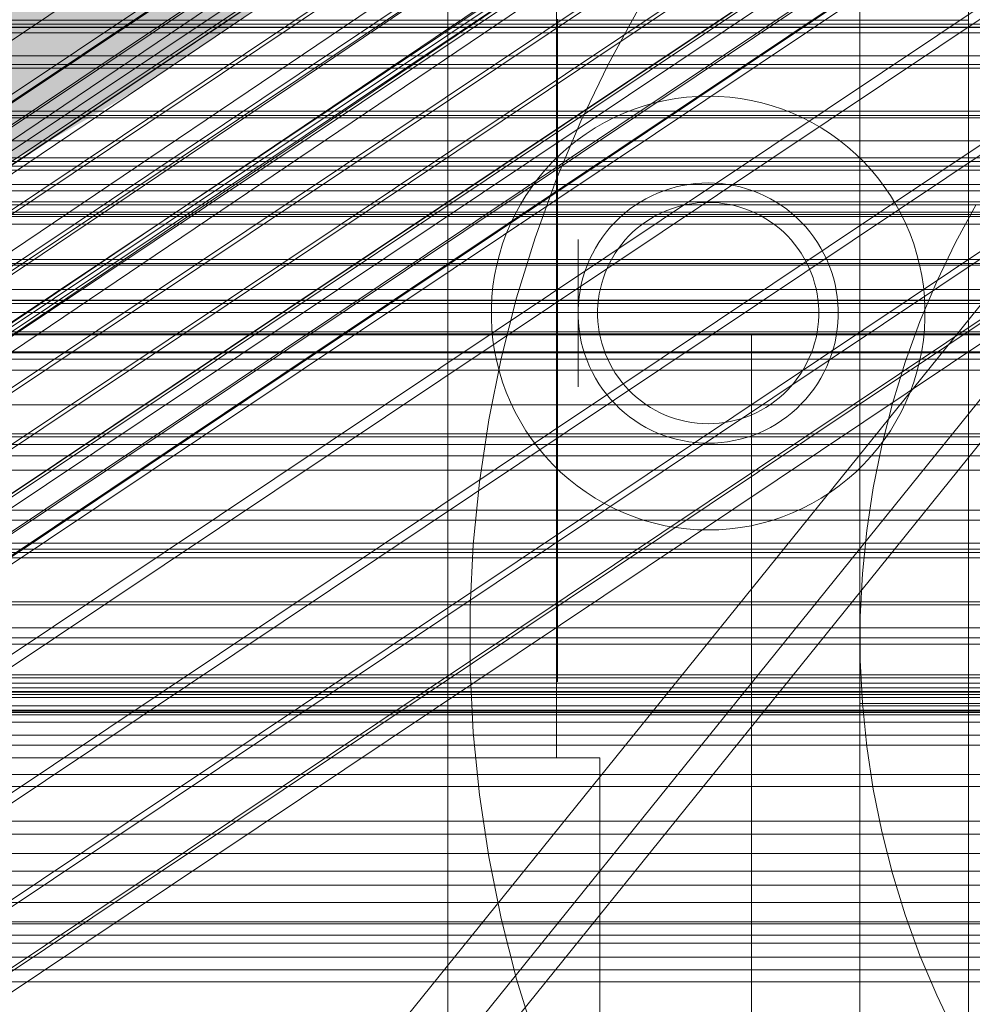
# Model space of a CAD drawing. Header units: millimetres. Extents: x -2233 to 61924, y -68080 to 6847.
# Tile 137 of 256: x 261 to 305, y -34791 to -34745. Entities that reach past the tile are written whole.
import ezdxf

# ---------------------------------------------------------------- set-up
doc = ezdxf.new("R2010")
doc.units = ezdxf.units.MM
for name, color, linetype, lineweight in [('COTAS_O', 1, 'Continuous', 0), ('COTAS_P', 1, 'Continuous', 0), ('frontal_briquetadora', 7, 'Continuous', 0), ('frontal_C01', 7, 'Continuous', 0), ('frontal_C02', 7, 'Continuous', 0), ('frontal_C03', 7, 'Continuous', 0), ('frontal_C05', 7, 'Continuous', 0), ('frontal_mezcladora', 7, 'Continuous', 0), ('frontal_tolva-C01', 7, 'Continuous', 0)]:
    doc.layers.add(name, color=color, linetype=linetype, lineweight=lineweight)
doc.dimstyles.new('R19_100', dxfattribs={"dimtxt": 250, "dimasz": 150, "dimexe": 150, "dimexo": 80, "dimgap": 100, "dimtad": 1, "dimtih": 1, "dimtoh": 1, "dimdsep": 46, "dimcen": 0.09, "dimadec": 0, "dimazin": 0, "dimtfac": 1, "dimtdec": 4, "dimtofl": 0, "dimtmove": 0, "dimatfit": 3, "dimfxl": 1, "dimtolj": 1, "dimtzin": 0, "dimarcsym": 0})

# ---------------------------------------------------------------- blocks, each defined once
blk = doc.blocks.new('DIM_R27_48')
at = {"layer": 'COTAS_P'}
for p, q in [((-1750, -34600), (-1600, -34555)), ((2600, -34600), (2450, -34555)), ((-1750, -35500), (-1750, -34600)), ((-1750, -34600), (2600, -34600)), ((-1750, -34600), (-1600, -34645)), ((2600, -34600), (2450, -34645)), ((2600, -35500), (2600, -34600))]:
    blk.add_line(p, q, dxfattribs=at)
blk.add_text('4350 P', height=250, dxfattribs=at).set_placement((425, -34500))
blk = doc.blocks.new('DIM_R27_50')
at = {"layer": 'COTAS_P'}
for p, q in [((1705.784, -34504.945), (1551.897, -34475.895)), ((-194.216, -34704.945), (1705.784, -34504.945)), ((1705.784, -34504.945), (1561.319, -34565.401)), ((1800, -35400), (1705.784, -34504.945)), ((-194.216, -34704.945), (-49.751, -34644.49)), ((-100, -35600), (-194.216, -34704.945)), ((-194.216, -34704.945), (-40.33, -34733.995))]:
    blk.add_line(p, q, dxfattribs=at)
blk.add_text('1910.5 P', height=250, rotation=6.009, dxfattribs=at).set_placement((745.315, -34505.495))
blk = doc.blocks.new('DIM_R27_56')
at = {"layer": 'COTAS_O'}
for p, q in [((-650, -34200), (-500, -34155)), ((650, -34200), (500, -34155)), ((-650, -34900), (-650, -34200)), ((-650, -34200), (650, -34200)), ((-650, -34200), (-500, -34245)), ((650, -34200), (500, -34245)), ((650, -34900), (650, -34200))]:
    blk.add_line(p, q, dxfattribs=at)
blk.add_text('1300 O', height=250, dxfattribs=at).set_placement((0, -34100))
blk = doc.blocks.new('DIM_R27_61')
at = {"layer": 'COTAS_P'}
for p, q in [((-305, -34680), (395, -34680)), ((395, -34680), (350, -34830)), ((395, -36000), (395, -34680)), ((395, -34680), (440, -34830)), ((395, -36000), (350, -35850)), ((395, -36000), (440, -35850)), ((-305, -36000), (395, -36000))]:
    blk.add_line(p, q, dxfattribs=at)
blk.add_text('1320 P', height=250, rotation=90, dxfattribs=at).set_placement((295, -35340))

msp = doc.modelspace()

# ---------------------------------------------------------------- linework, layer by layer
at = {"layer": 'frontal_briquetadora'}
for p, q in [((210, -34750), (340, -34750)), ((210, -34750), (320, -34750)), ((-490, -34760), (490, -34760)), ((-490, -34760), (340, -34760))]:
    msp.add_line(p, q, dxfattribs=at)
at = {"layer": 'frontal_C01'}
for p, q in [((171.232, -34806.901), (355.541, -34682.566)), ((173.554, -34811.502), (357.863, -34687.168)), ((168.263, -34813.525), (352.572, -34689.191)), ((175.016, -34815.155), (359.326, -34690.82)), ((171.275, -34816.586), (355.584, -34692.251)), ((175.521, -34817.61), (359.83, -34693.275)), ((173.584, -34818.351), (357.893, -34694.016)), ((175.032, -34818.7), (359.341, -34694.365)), ((-440, -34745.685), (440, -34745.685)), ((-440, -34745.828), (440, -34745.828)), ((-311.15, -34745.821), (311.15, -34745.821)), ((-440, -34747.533), (440, -34747.533)), ((-440, -34747.708), (440, -34747.708)), ((440, -34749.694), (-440, -34749.694)), ((-440, -34749.888), (440, -34749.888)), ((-440, -34752.019), (440, -34752.019)), ((-440, -34752.221), (440, -34752.221)), ((-311.15, -34751.836), (311.15, -34751.836)), ((-311.15, -34752.404), (311.15, -34752.404)), ((-440, -34754.352), (440, -34754.352)), ((-440, -34754.547), (440, -34754.547)), ((-440, -34756.533), (440, -34756.533)), ((-440, -34756.707), (440, -34756.707)), ((-440, -34758.412), (440, -34758.412)), ((-440, -34758.555), (440, -34758.555)), ((-311.15, -34758.419), (311.15, -34758.419)), ((-311.15, -34758.968), (311.15, -34758.968)), ((-440, -34759.864), (440, -34759.864)), ((-440, -34759.964), (440, -34759.964)), ((-440, -34760.787), (440, -34760.787)), ((-440, -34760.839), (440, -34760.839)), ((-440, -34761.12), (440, -34761.12)), ((-311.15, -34764.573), (311.15, -34764.573)), ((-311.15, -34765.066), (311.15, -34765.066)), ((-311.15, -34769.878), (311.15, -34769.878)), ((-311.15, -34770.281), (311.15, -34770.281)), ((-311.15, -34773.974), (311.15, -34773.974)), ((-311.15, -34774.258), (311.15, -34774.258)), ((-311.15, -34776.58), (311.15, -34776.58)), ((-311.15, -34776.727), (311.15, -34776.727)), ((-311.15, -34777.519), (311.15, -34777.519))]:
    msp.add_line(p, q, dxfattribs=at)
at = {"layer": 'frontal_C02'}
for p, q in [((141.218, -34828.942), (355.017, -34685.967)), ((141.045, -34829.397), (354.844, -34686.421)), ((141.731, -34828.998), (355.53, -34686.023)), ((142.549, -34829.561), (356.348, -34686.585)), ((141.224, -34830.331), (355.022, -34687.355)), ((143.617, -34830.591), (357.415, -34687.616)), ((141.742, -34831.681), (355.541, -34688.705)), ((144.861, -34832.02), (358.659, -34689.045)), ((142.565, -34833.354), (356.363, -34690.379)), ((359.995, -34690.774), (146.196, -34833.75)), ((143.635, -34835.238), (357.434, -34692.262)), ((147.533, -34835.662), (361.332, -34692.687)), ((144.881, -34837.202), (358.68, -34694.227)), ((148.779, -34837.627), (362.578, -34694.652)), ((345.231, -34695.747), (160.922, -34819.001)), ((146.218, -34839.115), (360.017, -34696.139)), ((149.85, -34839.51), (363.648, -34696.535)), ((147.554, -34840.844), (361.352, -34697.869)), ((150.672, -34841.184), (364.471, -34698.209)), ((148.798, -34842.273), (362.596, -34699.298)), ((151.191, -34842.534), (364.989, -34699.558)), ((153.694, -34823.2), (338.003, -34699.946)), ((149.865, -34843.304), (363.664, -34700.329)), ((151.369, -34843.468), (365.168, -34700.492)), ((150.683, -34843.866), (364.482, -34700.891)), ((151.196, -34843.922), (364.995, -34700.947)), ((164.693, -34824.398), (349.002, -34701.144)), ((157.211, -34828.745), (341.52, -34705.491)), ((168.21, -34829.943), (352.519, -34706.689)), ((160.982, -34834.142), (345.291, -34710.888)), ((171.232, -34835.259), (355.541, -34712.004)), ((164.752, -34839.023), (349.061, -34715.769)), ((173.554, -34839.982), (357.863, -34716.728)), ((168.263, -34843.056), (352.572, -34719.801)), ((175.016, -34843.792), (359.326, -34720.537)), ((171.275, -34845.965), (355.584, -34722.71)), ((175.521, -34846.427), (359.83, -34723.173)), ((173.584, -34847.553), (357.893, -34724.298)), ((175.032, -34847.71), (359.341, -34724.456)), ((430, -34772.309), (-430, -34772.309)), ((430, -34777.309), (-430, -34777.309))]:
    msp.add_line(p, q, dxfattribs=at)
at = {"layer": 'frontal_C03'}
for p, q in [((1250, -34746.087), (-1250, -34746.087)), ((-1250, -34747.145), (1250, -34747.145)), ((1250, -34749.997), (-1250, -34749.997)), ((1250, -34751.054), (-1250, -34751.054)), ((-1250, -34753.07), (1250, -34753.07)), ((1250, -34753.361), (-1250, -34753.361)), ((-1250, -34753.868), (1250, -34753.868)), ((1250, -34754.015), (-1250, -34754.015)), ((-1250, -34754.452), (1250, -34754.452)), ((1250, -34754.896), (-1250, -34754.896)), ((-1250, -34756.79), (1250, -34756.79)), ((-1250, -34757.92), (1250, -34757.92)), ((-1250, -34761.639), (1250, -34761.639)), ((-1250, -34763.236), (1250, -34763.236)), ((1250, -34764.703), (-1250, -34764.703)), ((1250, -34765.584), (-1250, -34765.584)), ((1250, -34766.237), (-1250, -34766.237)), ((-1250, -34768.083), (1250, -34768.083)), ((1250, -34768.545), (-1250, -34768.545)), ((-1250, -34769.602), (1250, -34769.602)), ((-1250, -34770.038), (1250, -34770.038)), ((1250, -34772.454), (-1250, -34772.454)), ((1250, -34773.512), (-1250, -34773.512)), ((-1250, -34775.683), (1250, -34775.683)), ((1250, -34775.819), (-1250, -34775.819)), ((-1268, -34776.056), (1268, -34776.056)), ((-1268, -34776.28), (1268, -34776.28)), ((-1268, -34776.445), (1268, -34776.445)), ((1250, -34776.473), (-1250, -34776.473)), ((-1268, -34777.102), (1268, -34777.102)), ((-1268, -34777.42), (1268, -34777.42)), ((1250, -34777.354), (-1250, -34777.354)), ((1250, -34777.864), (-1250, -34777.864)), ((-1268, -34778.466), (1268, -34778.466)), ((-1268, -34778.915), (1268, -34778.915)), ((-1268, -34780.278), (1268, -34780.278)), ((-1268, -34780.828), (1268, -34780.828)), ((-1268, -34782.416), (1268, -34782.416)), ((1268, -34783.029), (-1268, -34783.029)), ((-1250, -34783.921), (1250, -34783.921)), ((-1268, -34784.733), (1268, -34784.733)), ((-1268, -34785.368), (1268, -34785.368)), ((-1250, -34786.18), (1250, -34786.18)), ((-1268, -34787.072), (1268, -34787.072)), ((1250, -34787.16), (-1250, -34787.16)), ((-1268, -34787.685), (1268, -34787.685)), ((1250, -34788.042), (-1250, -34788.042)), ((1250, -34788.695), (-1250, -34788.695)), ((-1268, -34789.273), (1268, -34789.273)), ((-1268, -34789.823), (1268, -34789.823))]:
    msp.add_line(p, q, dxfattribs=at)
at = {"layer": 'frontal_C05'}
for p, q in [((300, -34777), (300, -34679)), ((300, -34849), (300, -34689)), ((281, -34802.5), (281, -34742.5)), ((305, -34802.5), (305, -34742.5)), ((286, -34745.5), (286, -34744.23)), ((288.387, -34747.54), (289.771, -34745)), ((286, -34745.5), (286, -34745.033)), ((286.05, -34745.449), (286.05, -34745.977)), ((252, -34745.5), (286, -34745.5)), ((281, -34795.5), (281, -34745.5)), ((281, -34745.5), (305, -34745.5)), ((286, -34779.5), (286, -34745.5)), ((286, -34746.031), (286, -34745.5)), ((305, -34795.5), (305, -34745.5)), ((286, -34746.594), (286, -34746.031)), ((286.05, -34745.977), (286.05, -34746.538)), ((286, -34747.187), (286, -34746.594)), ((286.05, -34746.5), (286.05, -34746.516)), ((286.05, -34746.562), (286.05, -34746.516)), ((286.05, -34746.538), (286.05, -34747.13)), ((286.05, -34746.64), (286.05, -34746.562)), ((286.05, -34746.748), (286.05, -34746.64)), ((286.05, -34746.887), (286.05, -34746.748)), ((300, -34746.5), (300, -34746.516)), ((300, -34746.562), (300, -34746.516)), ((300, -34746.64), (300, -34746.562)), ((300, -34746.748), (300, -34746.64)), ((300, -34746.887), (300, -34746.748)), ((305, -34746.5), (305, -34746.516)), ((305, -34746.516), (305, -34746.562)), ((305, -34746.562), (305, -34746.64)), ((305, -34746.64), (305, -34746.748)), ((305, -34746.748), (305, -34746.887)), ((286, -34747.81), (286, -34747.187)), ((286.05, -34747.055), (286.05, -34746.887)), ((286.05, -34747.254), (286.05, -34747.055)), ((286.05, -34747.13), (286.05, -34747.751)), ((286.05, -34747.482), (286.05, -34747.254)), ((300, -34747.055), (300, -34746.887)), ((300, -34747.254), (300, -34747.055)), ((300, -34747.482), (300, -34747.254)), ((305, -34746.887), (305, -34747.055)), ((305, -34747.055), (305, -34747.254)), ((305, -34747.254), (305, -34747.482)), ((286.05, -34747.738), (286.05, -34747.482)), ((286.05, -34748.022), (286.05, -34747.738)), ((287.133, -34750.145), (288.387, -34747.54)), ((300, -34747.738), (300, -34747.482)), ((300, -34748.022), (300, -34747.738)), ((305, -34747.482), (305, -34747.738)), ((305, -34747.738), (305, -34748.022)), ((286, -34748.46), (286, -34747.81)), ((286.05, -34747.751), (286.05, -34748.401)), ((286.05, -34748.334), (286.05, -34748.022)), ((300, -34748.334), (300, -34748.022)), ((305, -34748.022), (305, -34748.334)), ((286, -34749.137), (286, -34748.46)), ((286.05, -34748.672), (286.05, -34748.334)), ((286.05, -34748.401), (286.05, -34749.076)), ((300, -34748.672), (300, -34748.334)), ((305, -34748.334), (305, -34748.672)), ((286.05, -34749.036), (286.05, -34748.672)), ((286.05, -34749.424), (286.05, -34749.036)), ((286.05, -34749.076), (286.05, -34749.777)), ((292.004, -34749.05), (291.51, -34749.112)), ((292.502, -34749.012), (292.004, -34749.05)), ((293, -34749), (292.502, -34749.012)), ((293, -34749), (293.498, -34749.012)), ((293.996, -34749.05), (293.498, -34749.012)), ((294.49, -34749.112), (293.996, -34749.05)), ((300, -34749.036), (300, -34748.672)), ((300, -34749.424), (300, -34749.036)), ((305, -34748.672), (305, -34749.036)), ((305, -34749.036), (305, -34749.424)), ((286, -34749.838), (286, -34749.137)), ((286.05, -34749.837), (286.05, -34749.424)), ((290.052, -34749.444), (289.58, -34749.603)), ((290.532, -34749.309), (290.052, -34749.444)), ((291.019, -34749.198), (290.532, -34749.309)), ((291.51, -34749.112), (291.019, -34749.198)), ((294.981, -34749.198), (294.49, -34749.112)), ((295.468, -34749.309), (294.981, -34749.198)), ((295.948, -34749.444), (295.468, -34749.309)), ((296.42, -34749.603), (295.948, -34749.444)), ((300, -34749.837), (300, -34749.424)), ((305, -34749.424), (305, -34749.837)), ((286, -34750.562), (286, -34749.838)), ((286.05, -34749.777), (286.05, -34750.5)), ((286.05, -34750.272), (286.05, -34749.837)), ((288.661, -34749.99), (288.217, -34750.218)), ((289.116, -34749.785), (288.661, -34749.99)), ((289.58, -34749.603), (289.116, -34749.785)), ((296.884, -34749.785), (296.42, -34749.603)), ((297.339, -34749.99), (296.884, -34749.785)), ((297.783, -34750.218), (297.339, -34749.99)), ((300, -34750.272), (300, -34749.837)), ((305, -34749.837), (305, -34750.272)), ((286.009, -34752.81), (287.133, -34750.145)), ((286.05, -34750.729), (286.05, -34750.272)), ((287.786, -34750.467), (287.367, -34750.738)), ((288.217, -34750.218), (287.786, -34750.467)), ((298.214, -34750.467), (297.783, -34750.218)), ((298.633, -34750.738), (298.214, -34750.467)), ((300, -34750.729), (300, -34750.272)), ((305, -34750.272), (305, -34750.729)), ((286, -34751.306), (286, -34750.562)), ((286.05, -34750.5), (286.05, -34751.244)), ((286.05, -34751.206), (286.05, -34750.729)), ((287.367, -34750.738), (286.962, -34751.029)), ((299.038, -34751.029), (298.633, -34750.738)), ((300, -34751.206), (300, -34750.729)), ((305, -34750.729), (305, -34751.206)), ((286, -34752.07), (286, -34751.306)), ((286.05, -34751.703), (286.05, -34751.206)), ((286.05, -34751.244), (286.05, -34752.008)), ((286.572, -34751.34), (286.198, -34751.669)), ((286.962, -34751.029), (286.572, -34751.34)), ((299.428, -34751.34), (299.038, -34751.029)), ((299.802, -34751.669), (299.428, -34751.34)), ((300, -34751.703), (300, -34751.206)), ((305, -34751.206), (305, -34751.703)), ((286.198, -34751.669), (285.841, -34752.018)), ((286.05, -34752.218), (286.05, -34751.703)), ((300.159, -34752.018), (299.802, -34751.669)), ((300, -34752.218), (300, -34751.703)), ((305, -34751.703), (305, -34752.218)), ((285.841, -34752.018), (285.502, -34752.383)), ((286, -34752.851), (286, -34752.07)), ((286.05, -34752.008), (286.05, -34752.789)), ((286.05, -34752.75), (286.05, -34752.218)), ((300, -34752.75), (300, -34752.218)), ((300.498, -34752.383), (300.159, -34752.018)), ((305, -34752.218), (305, -34752.75)), ((285.502, -34752.383), (285.182, -34752.765)), ((300.818, -34752.765), (300.498, -34752.383)), ((284.881, -34753.163), (284.6, -34753.575)), ((285.182, -34752.765), (284.881, -34753.163)), ((285.02, -34755.528), (286.009, -34752.81)), ((286, -34753.647), (286, -34752.851)), ((286.05, -34753.297), (286.05, -34752.75)), ((286.05, -34752.789), (286.05, -34753.586)), ((291.519, -34753.186), (291.231, -34753.267)), ((291.811, -34753.119), (291.519, -34753.186)), ((292.106, -34753.067), (291.811, -34753.119)), ((292.403, -34753.03), (292.106, -34753.067)), ((292.701, -34753.007), (292.403, -34753.03)), ((293, -34753), (292.701, -34753.007)), ((293, -34753), (293.299, -34753.007)), ((293.597, -34753.03), (293.299, -34753.007)), ((293.894, -34753.067), (293.597, -34753.03)), ((294.189, -34753.119), (293.894, -34753.067)), ((294.481, -34753.186), (294.189, -34753.119)), ((294.769, -34753.267), (294.481, -34753.186)), ((300, -34753.297), (300, -34752.75)), ((301.119, -34753.163), (300.818, -34752.765)), ((301.4, -34753.575), (301.119, -34753.163)), ((305, -34752.75), (305, -34753.297)), ((284.6, -34753.575), (284.34, -34754)), ((286, -34754.456), (286, -34753.647)), ((286.05, -34753.859), (286.05, -34753.297)), ((286.05, -34753.586), (286.05, -34754.396)), ((290.397, -34753.594), (290.13, -34753.731)), ((290.669, -34753.471), (290.397, -34753.594)), ((290.948, -34753.362), (290.669, -34753.471)), ((291.231, -34753.267), (290.948, -34753.362)), ((295.052, -34753.362), (294.769, -34753.267)), ((295.331, -34753.471), (295.052, -34753.362)), ((295.603, -34753.594), (295.331, -34753.471)), ((295.87, -34753.731), (295.603, -34753.594)), ((300, -34753.859), (300, -34753.297)), ((301.66, -34754), (301.4, -34753.575)), ((305, -34753.297), (305, -34753.859)), ((284.34, -34754), (284.101, -34754.438)), ((286.05, -34754.433), (286.05, -34753.859)), ((289.62, -34754.043), (289.377, -34754.217)), ((289.871, -34753.88), (289.62, -34754.043)), ((290.13, -34753.731), (289.871, -34753.88)), ((291.742, -34754.058), (291.497, -34754.127)), ((291.989, -34754.001), (291.742, -34754.058)), ((292.24, -34753.957), (291.989, -34754.001)), ((292.492, -34753.925), (292.24, -34753.957)), ((292.746, -34753.906), (292.492, -34753.925)), ((293, -34753.9), (292.746, -34753.906)), ((293, -34753.9), (293.254, -34753.906)), ((293.508, -34753.925), (293.254, -34753.906)), ((293.76, -34753.957), (293.508, -34753.925)), ((294.011, -34754.001), (293.76, -34753.957)), ((294.258, -34754.058), (294.011, -34754.001)), ((294.503, -34754.127), (294.258, -34754.058)), ((296.129, -34753.88), (295.87, -34753.731)), ((296.38, -34754.043), (296.129, -34753.88)), ((296.623, -34754.217), (296.38, -34754.043)), ((300, -34754.433), (300, -34753.859)), ((301.899, -34754.438), (301.66, -34754)), ((305.359, -34754), (304.405, -34755.752)), ((305, -34753.859), (305, -34754.433)), ((284.101, -34754.438), (283.885, -34754.887)), ((286, -34755.277), (286, -34754.456)), ((286.05, -34754.396), (286.05, -34755.217)), ((286.05, -34755.019), (286.05, -34754.433)), ((289.143, -34754.404), (288.919, -34754.602)), ((289.377, -34754.217), (289.143, -34754.404)), ((290.561, -34754.521), (290.341, -34754.648)), ((290.787, -34754.405), (290.561, -34754.521)), ((291.019, -34754.3), (290.787, -34754.405)), ((291.256, -34754.208), (291.019, -34754.3)), ((291.497, -34754.127), (291.256, -34754.208)), ((294.744, -34754.208), (294.503, -34754.127)), ((294.981, -34754.3), (294.744, -34754.208)), ((295.213, -34754.405), (294.981, -34754.3)), ((295.439, -34754.521), (295.213, -34754.405)), ((295.659, -34754.648), (295.439, -34754.521)), ((296.857, -34754.404), (296.623, -34754.217)), ((297.081, -34754.602), (296.857, -34754.404)), ((300, -34755.019), (300, -34754.433)), ((302.115, -34754.887), (301.899, -34754.438)), ((305, -34754.433), (305, -34755.019)), ((283.885, -34754.887), (283.691, -34755.347)), ((288.705, -34754.811), (288.501, -34755.03)), ((288.919, -34754.602), (288.705, -34754.811)), ((289.921, -34754.935), (289.722, -34755.093)), ((290.127, -34754.786), (289.921, -34754.935)), ((290.341, -34754.648), (290.127, -34754.786)), ((295.873, -34754.786), (295.659, -34754.648)), ((296.079, -34754.935), (295.873, -34754.786)), ((296.278, -34755.093), (296.079, -34754.935)), ((297.295, -34754.811), (297.081, -34754.602)), ((297.499, -34755.03), (297.295, -34754.811)), ((302.309, -34755.347), (302.115, -34754.887)), ((283.691, -34755.347), (283.521, -34755.815)), ((286, -34756.106), (286, -34755.277)), ((286.05, -34755.614), (286.05, -34755.019)), ((286.05, -34755.217), (286.05, -34756.048)), ((288.309, -34755.259), (288.128, -34755.498)), ((288.501, -34755.03), (288.309, -34755.259)), ((289.349, -34755.439), (289.176, -34755.625)), ((289.531, -34755.261), (289.349, -34755.439)), ((289.722, -34755.093), (289.531, -34755.261)), ((296.469, -34755.261), (296.278, -34755.093)), ((296.651, -34755.439), (296.469, -34755.261)), ((296.824, -34755.625), (296.651, -34755.439)), ((297.691, -34755.259), (297.499, -34755.03)), ((297.872, -34755.498), (297.691, -34755.259)), ((300, -34755.614), (300, -34755.019)), ((302.479, -34755.815), (302.309, -34755.347)), ((305, -34755.019), (305, -34755.614)), ((283.521, -34755.815), (283.374, -34756.292)), ((284.168, -34758.291), (285.02, -34755.528)), ((286.05, -34756.218), (286.05, -34755.614)), ((287, -34755.604), (287, -34755.617)), ((287, -34755.617), (287, -34755.638)), ((287, -34755.638), (287, -34755.667)), ((287, -34755.667), (287, -34755.705)), ((287, -34755.705), (287, -34755.751)), ((287, -34755.751), (287, -34755.805)), ((287, -34755.805), (287, -34755.867)), ((287, -34755.867), (287, -34755.937)), ((287.96, -34755.745), (287.804, -34756)), ((288.128, -34755.498), (287.96, -34755.745)), ((289.013, -34755.82), (288.859, -34756.023)), ((289.176, -34755.625), (289.013, -34755.82)), ((296.987, -34755.82), (296.824, -34755.625)), ((297.141, -34756.023), (296.987, -34755.82)), ((298.04, -34755.745), (297.872, -34755.498)), ((298.196, -34756), (298.04, -34755.745)), ((300, -34756.218), (300, -34755.614)), ((302.626, -34756.292), (302.479, -34755.815)), ((304.405, -34755.752), (303.54, -34757.549)), ((305, -34755.617), (305, -34755.604)), ((305, -34755.614), (305, -34756.218)), ((305, -34755.638), (305, -34755.617)), ((305, -34755.667), (305, -34755.638)), ((305, -34755.705), (305, -34755.667)), ((305, -34755.751), (305, -34755.705)), ((305, -34755.805), (305, -34755.751)), ((305, -34755.867), (305, -34755.805)), ((305, -34755.937), (305, -34755.867)), ((283.374, -34756.292), (283.251, -34756.775)), ((286, -34756.943), (286, -34756.106)), ((286.05, -34756.048), (286.05, -34756.886)), ((286.05, -34756.829), (286.05, -34756.218)), ((287, -34755.937), (287, -34756.014)), ((287, -34756.014), (287, -34756.099)), ((287, -34756.099), (287, -34756.191)), ((287, -34756.191), (287, -34756.29)), ((287, -34756.29), (287, -34756.395)), ((287.661, -34756.263), (287.531, -34756.532)), ((287.804, -34756), (287.661, -34756.263)), ((288.716, -34756.233), (288.583, -34756.45)), ((288.859, -34756.023), (288.716, -34756.233)), ((297.284, -34756.233), (297.141, -34756.023)), ((297.417, -34756.45), (297.284, -34756.233)), ((298.339, -34756.263), (298.196, -34756)), ((298.469, -34756.532), (298.339, -34756.263)), ((300, -34756.829), (300, -34756.218)), ((302.749, -34756.775), (302.626, -34756.292)), ((305, -34756.014), (305, -34755.937)), ((305, -34756.099), (305, -34756.014)), ((305, -34756.191), (305, -34756.099)), ((305, -34756.29), (305, -34756.191)), ((305, -34756.218), (305, -34756.829)), ((305, -34756.395), (305, -34756.29)), ((283.251, -34756.775), (283.152, -34757.264)), ((287, -34756.395), (287, -34756.508)), ((287, -34756.508), (287, -34756.626)), ((287, -34756.626), (287, -34756.75)), ((287, -34756.75), (287, -34756.88)), ((287.415, -34756.808), (287.312, -34757.089)), ((287.531, -34756.532), (287.415, -34756.808)), ((288.462, -34756.673), (288.351, -34756.902)), ((288.583, -34756.45), (288.462, -34756.673)), ((297.538, -34756.673), (297.417, -34756.45)), ((297.649, -34756.902), (297.538, -34756.673)), ((298.585, -34756.808), (298.469, -34756.532)), ((298.688, -34757.089), (298.585, -34756.808)), ((302.848, -34757.264), (302.749, -34756.775)), ((305, -34756.508), (305, -34756.395)), ((305, -34756.626), (305, -34756.508)), ((305, -34756.75), (305, -34756.626)), ((305, -34756.88), (305, -34756.75)), ((283.152, -34757.264), (283.078, -34757.757)), ((286, -34757.785), (286, -34756.943)), ((286.05, -34757.446), (286.05, -34756.829)), ((286.05, -34756.886), (286.05, -34757.73)), ((287, -34756.88), (287, -34757.015)), ((287, -34757.015), (287, -34757.155)), ((287, -34757.155), (287, -34757.3)), ((287.312, -34757.089), (287.224, -34757.375)), ((288.253, -34757.137), (288.166, -34757.376)), ((288.351, -34756.902), (288.253, -34757.137)), ((297.747, -34757.137), (297.649, -34756.902)), ((297.834, -34757.376), (297.747, -34757.137)), ((298.776, -34757.375), (298.688, -34757.089)), ((300, -34757.446), (300, -34756.829)), ((302.922, -34757.757), (302.848, -34757.264)), ((305, -34756.829), (305, -34757.446)), ((305, -34757.015), (305, -34756.88)), ((305, -34757.155), (305, -34757.015)), ((305, -34757.3), (305, -34757.155)), ((286.05, -34758.066), (286.05, -34757.446)), ((286.05, -34757.73), (286.05, -34758.576)), ((287, -34757.3), (287, -34757.449)), ((287, -34757.449), (287, -34757.602)), ((287, -34757.602), (287, -34757.758)), ((287.15, -34757.665), (287.091, -34757.958)), ((287.224, -34757.375), (287.15, -34757.665)), ((288.091, -34757.619), (288.028, -34757.865)), ((288.166, -34757.376), (288.091, -34757.619)), ((297.909, -34757.619), (297.834, -34757.376)), ((297.972, -34757.865), (297.909, -34757.619)), ((298.85, -34757.665), (298.776, -34757.375)), ((298.909, -34757.958), (298.85, -34757.665)), ((300, -34758.066), (300, -34757.446)), ((303.54, -34757.549), (302.765, -34759.386)), ((305, -34757.449), (305, -34757.3)), ((305, -34757.446), (305, -34758.066)), ((305, -34757.602), (305, -34757.449)), ((305, -34757.758), (305, -34757.602)), ((283.078, -34757.757), (283.028, -34758.253)), ((286, -34758.63), (286, -34757.785)), ((286.05, -34758.688), (286.05, -34758.066)), ((287, -34757.758), (287, -34757.917)), ((287, -34757.917), (287, -34758.079)), ((287, -34758.079), (287, -34758.243)), ((287.091, -34757.958), (287.047, -34758.254)), ((287.977, -34758.114), (287.94, -34758.366)), ((288.028, -34757.865), (287.977, -34758.114)), ((298.023, -34758.114), (297.972, -34757.865)), ((298.06, -34758.366), (298.023, -34758.114)), ((298.953, -34758.254), (298.909, -34757.958)), ((300, -34758.688), (300, -34758.066)), ((302.972, -34758.253), (302.922, -34757.757)), ((305, -34757.917), (305, -34757.758)), ((305, -34758.079), (305, -34757.917)), ((305, -34758.066), (305, -34758.688)), ((305, -34758.243), (305, -34758.079)), ((283.028, -34758.253), (283.003, -34758.751)), ((283.454, -34761.094), (284.168, -34758.291)), ((286, -34759.476), (286, -34758.63)), ((286.05, -34758.576), (286.05, -34759.424)), ((287, -34758.243), (287, -34758.41)), ((287, -34758.41), (287, -34758.577)), ((287, -34758.577), (287, -34758.746)), ((287.017, -34758.552), (287.002, -34758.85)), ((287.047, -34758.254), (287.017, -34758.552)), ((287.914, -34758.619), (287.902, -34758.873)), ((287.94, -34758.366), (287.914, -34758.619)), ((298.086, -34758.619), (298.06, -34758.366)), ((298.098, -34758.873), (298.086, -34758.619)), ((298.983, -34758.552), (298.953, -34758.254)), ((298.998, -34758.85), (298.983, -34758.552)), ((302.997, -34758.751), (302.972, -34758.253)), ((305, -34758.41), (305, -34758.243)), ((305, -34758.577), (305, -34758.41)), ((305, -34758.746), (305, -34758.577)), ((283.003, -34758.751), (283.003, -34759.249)), ((286.05, -34759.312), (286.05, -34758.688)), ((287, -34758.746), (287, -34758.915)), ((287, -34758.915), (287, -34759.085)), ((287, -34759.085), (287, -34759.254)), ((287.002, -34758.85), (287.002, -34759.15)), ((287.902, -34758.873), (287.902, -34759.127)), ((298.098, -34759.127), (298.098, -34758.873)), ((298.998, -34759.15), (298.998, -34758.85)), ((300, -34759.312), (300, -34758.688)), ((302.997, -34759.249), (302.997, -34758.751)), ((305, -34758.688), (305, -34759.312)), ((305, -34758.915), (305, -34758.746)), ((305, -34759.085), (305, -34758.915)), ((305, -34759.254), (305, -34759.085)), ((283.003, -34759.249), (283.028, -34759.747)), ((286, -34760.321), (286, -34759.476)), ((286.05, -34759.934), (286.05, -34759.312)), ((286.05, -34759.424), (286.05, -34760.27)), ((287, -34759.254), (287, -34759.423)), ((287, -34759.423), (287, -34759.59)), ((287.002, -34759.15), (287.017, -34759.448)), ((287.017, -34759.448), (287.047, -34759.746)), ((287.902, -34759.127), (287.914, -34759.381)), ((287.914, -34759.381), (287.94, -34759.634)), ((298.06, -34759.634), (298.086, -34759.381)), ((298.086, -34759.381), (298.098, -34759.127)), ((298.953, -34759.746), (298.983, -34759.448)), ((298.983, -34759.448), (298.998, -34759.15)), ((300, -34759.934), (300, -34759.312)), ((302.765, -34759.386), (302.083, -34761.261)), ((302.972, -34759.747), (302.997, -34759.249)), ((305, -34759.423), (305, -34759.254)), ((305, -34759.312), (305, -34759.934)), ((305, -34759.59), (305, -34759.423)), ((283.028, -34759.747), (283.078, -34760.243)), ((286.05, -34760.554), (286.05, -34759.934)), ((287, -34759.59), (287, -34759.757)), ((287, -34759.757), (287, -34759.921)), ((287, -34759.921), (287, -34760.083)), ((287.047, -34759.746), (287.091, -34760.042)), ((287.94, -34759.634), (287.977, -34759.886)), ((287.977, -34759.886), (288.028, -34760.135)), ((297.972, -34760.135), (298.023, -34759.886)), ((298.023, -34759.886), (298.06, -34759.634)), ((298.909, -34760.042), (298.953, -34759.746)), ((300, -34760.554), (300, -34759.934)), ((302.922, -34760.243), (302.972, -34759.747)), ((305, -34759.757), (305, -34759.59)), ((305, -34759.921), (305, -34759.757)), ((305, -34760.083), (305, -34759.921)), ((305, -34759.934), (305, -34760.554)), ((283.078, -34760.243), (283.152, -34760.736)), ((286, -34761.163), (286, -34760.321)), ((286.05, -34760.27), (286.05, -34761.114)), ((287, -34760.083), (287, -34760.242)), ((287, -34760.242), (287, -34760.398)), ((287, -34760.398), (287, -34760.551)), ((287.091, -34760.042), (287.15, -34760.335)), ((287.15, -34760.335), (287.224, -34760.625)), ((288.028, -34760.135), (288.091, -34760.381)), ((288.091, -34760.381), (288.166, -34760.624)), ((297.834, -34760.624), (297.909, -34760.381)), ((297.909, -34760.381), (297.972, -34760.135)), ((298.776, -34760.625), (298.85, -34760.335)), ((298.85, -34760.335), (298.909, -34760.042)), ((302.848, -34760.736), (302.922, -34760.243)), ((305, -34760.242), (305, -34760.083)), ((305, -34760.398), (305, -34760.242)), ((305, -34760.551), (305, -34760.398)), ((283.152, -34760.736), (283.251, -34761.225)), ((286.05, -34761.171), (286.05, -34760.554)), ((287, -34760.551), (287, -34760.7)), ((287, -34760.7), (287, -34760.845)), ((287, -34760.845), (287, -34760.985)), ((287.224, -34760.625), (287.312, -34760.911)), ((287.312, -34760.911), (287.415, -34761.192)), ((288.166, -34760.624), (288.253, -34760.863)), ((288.253, -34760.863), (288.351, -34761.098)), ((297.649, -34761.098), (297.747, -34760.863)), ((297.747, -34760.863), (297.834, -34760.624)), ((298.585, -34761.192), (298.688, -34760.911)), ((298.688, -34760.911), (298.776, -34760.625)), ((300, -34761.171), (300, -34760.554)), ((302.749, -34761.225), (302.848, -34760.736)), ((305, -34760.7), (305, -34760.551)), ((305, -34760.554), (305, -34761.171)), ((305, -34760.845), (305, -34760.7)), ((305, -34760.985), (305, -34760.845)), ((282.881, -34763.928), (283.454, -34761.094)), ((283.251, -34761.225), (283.374, -34761.708)), ((286, -34761.999), (286, -34761.163)), ((286.05, -34761.114), (286.05, -34761.952)), ((286.05, -34761.782), (286.05, -34761.171)), ((287, -34760.985), (287, -34761.12)), ((287, -34761.12), (287, -34761.25)), ((287, -34761.25), (287, -34761.374)), ((287.415, -34761.192), (287.531, -34761.468)), ((288.351, -34761.098), (288.462, -34761.327)), ((288.462, -34761.327), (288.583, -34761.55)), ((297.417, -34761.55), (297.538, -34761.327)), ((297.538, -34761.327), (297.649, -34761.098)), ((298.469, -34761.468), (298.585, -34761.192)), ((300, -34761.782), (300, -34761.171)), ((302.083, -34761.261), (301.495, -34763.166)), ((302.626, -34761.708), (302.749, -34761.225)), ((305, -34761.12), (305, -34760.985)), ((305, -34761.25), (305, -34761.12)), ((305, -34761.171), (305, -34761.782)), ((305, -34761.374), (305, -34761.25)), ((283.374, -34761.708), (283.521, -34762.185)), ((286.05, -34762.386), (286.05, -34761.782)), ((287, -34761.374), (287, -34761.492)), ((287, -34761.492), (287, -34761.605)), ((287, -34761.605), (287, -34761.71)), ((287, -34761.71), (287, -34761.809)), ((287, -34761.809), (287, -34761.901)), ((287.531, -34761.468), (287.661, -34761.737)), ((287.661, -34761.737), (287.804, -34762)), ((288.583, -34761.55), (288.716, -34761.767)), ((288.716, -34761.767), (288.859, -34761.977)), ((297.141, -34761.977), (297.284, -34761.767)), ((297.284, -34761.767), (297.417, -34761.55)), ((298.196, -34762), (298.339, -34761.737)), ((298.339, -34761.737), (298.469, -34761.468)), ((300, -34762.386), (300, -34761.782)), ((302.479, -34762.185), (302.626, -34761.708)), ((305, -34761.492), (305, -34761.374)), ((305, -34761.605), (305, -34761.492)), ((305, -34761.71), (305, -34761.605)), ((305, -34761.809), (305, -34761.71)), ((305, -34761.782), (305, -34762.386)), ((305, -34761.901), (305, -34761.809)), ((283.521, -34762.185), (283.691, -34762.653)), ((286, -34762.827), (286, -34761.999)), ((286.05, -34761.952), (286.05, -34762.783)), ((287, -34761.901), (287, -34761.986)), ((287, -34761.986), (287, -34762.063)), ((287, -34762.063), (287, -34762.133)), ((287, -34762.133), (287, -34762.195)), ((287, -34762.195), (287, -34762.249)), ((287, -34762.249), (287, -34762.295)), ((287.804, -34762), (287.96, -34762.255)), ((287.96, -34762.255), (288.128, -34762.502)), ((288.859, -34761.977), (289.013, -34762.18)), ((289.013, -34762.18), (289.176, -34762.375)), ((296.824, -34762.375), (296.987, -34762.18)), ((296.987, -34762.18), (297.141, -34761.977)), ((297.872, -34762.502), (298.04, -34762.255)), ((298.04, -34762.255), (298.196, -34762)), ((302.309, -34762.653), (302.479, -34762.185)), ((305, -34761.986), (305, -34761.901)), ((305, -34762.063), (305, -34761.986)), ((305, -34762.133), (305, -34762.063)), ((305, -34762.195), (305, -34762.133)), ((305, -34762.249), (305, -34762.195)), ((305, -34762.295), (305, -34762.249)), ((283.691, -34762.653), (283.885, -34763.113)), ((286.05, -34762.981), (286.05, -34762.386)), ((287, -34762.295), (287, -34762.333)), ((287, -34762.333), (287, -34762.362)), ((287, -34762.362), (287, -34762.383)), ((287, -34762.383), (287, -34762.396)), ((288.128, -34762.502), (288.309, -34762.741)), ((289.176, -34762.375), (289.349, -34762.561)), ((289.349, -34762.561), (289.531, -34762.739)), ((296.469, -34762.739), (296.651, -34762.561)), ((296.651, -34762.561), (296.824, -34762.375)), ((297.691, -34762.741), (297.872, -34762.502)), ((300, -34762.981), (300, -34762.386)), ((302.115, -34763.113), (302.309, -34762.653)), ((305, -34762.333), (305, -34762.295)), ((305, -34762.362), (305, -34762.333)), ((305, -34762.383), (305, -34762.362)), ((305, -34762.396), (305, -34762.383)), ((305, -34762.386), (305, -34762.981)), ((283.885, -34763.113), (284.101, -34763.562)), ((286, -34763.647), (286, -34762.827)), ((286.05, -34762.783), (286.05, -34763.604)), ((286.05, -34763.567), (286.05, -34762.981)), ((288.309, -34762.741), (288.501, -34762.97)), ((288.501, -34762.97), (288.705, -34763.189)), ((289.531, -34762.739), (289.722, -34762.907)), ((289.722, -34762.907), (289.921, -34763.065)), ((289.921, -34763.065), (290.127, -34763.214)), ((295.873, -34763.214), (296.079, -34763.065)), ((296.079, -34763.065), (296.278, -34762.907)), ((296.278, -34762.907), (296.469, -34762.739)), ((297.295, -34763.189), (297.499, -34762.97)), ((297.499, -34762.97), (297.691, -34762.741)), ((300, -34763.567), (300, -34762.981)), ((301.495, -34763.166), (301.003, -34765.099)), ((301.899, -34763.562), (302.115, -34763.113)), ((305, -34762.981), (305, -34763.567)), ((284.101, -34763.562), (284.34, -34764)), ((286.05, -34764.141), (286.05, -34763.567)), ((286.05, -34763.604), (286.05, -34764.414)), ((288.705, -34763.189), (288.919, -34763.398)), ((288.919, -34763.398), (289.143, -34763.596)), ((289.143, -34763.596), (289.377, -34763.783)), ((290.127, -34763.214), (290.341, -34763.352)), ((290.341, -34763.352), (290.561, -34763.479)), ((290.561, -34763.479), (290.787, -34763.595)), ((290.787, -34763.595), (291.019, -34763.7)), ((294.981, -34763.7), (295.213, -34763.595)), ((295.213, -34763.595), (295.439, -34763.479)), ((295.439, -34763.479), (295.659, -34763.352)), ((295.659, -34763.352), (295.873, -34763.214)), ((296.623, -34763.783), (296.857, -34763.596)), ((296.857, -34763.596), (297.081, -34763.398)), ((297.081, -34763.398), (297.295, -34763.189)), ((300, -34764.141), (300, -34763.567)), ((301.66, -34764), (301.899, -34763.562)), ((305, -34763.567), (305, -34764.141)), ((282.45, -34766.788), (282.881, -34763.928)), ((284.34, -34764), (284.6, -34764.425)), ((286, -34764.454), (286, -34763.647)), ((289.377, -34763.783), (289.62, -34763.957)), ((289.62, -34763.957), (289.871, -34764.12)), ((291.019, -34763.7), (291.256, -34763.792)), ((291.256, -34763.792), (291.497, -34763.873)), ((291.497, -34763.873), (291.742, -34763.942)), ((291.742, -34763.942), (291.989, -34763.999)), ((291.989, -34763.999), (292.24, -34764.043)), ((292.24, -34764.043), (292.492, -34764.075)), ((292.492, -34764.075), (292.746, -34764.094)), ((293.254, -34764.094), (293.508, -34764.075)), ((293.508, -34764.075), (293.76, -34764.043)), ((293.76, -34764.043), (294.011, -34763.999)), ((294.011, -34763.999), (294.258, -34763.942)), ((294.258, -34763.942), (294.503, -34763.873)), ((294.503, -34763.873), (294.744, -34763.792)), ((294.744, -34763.792), (294.981, -34763.7)), ((296.129, -34764.12), (296.38, -34763.957)), ((296.38, -34763.957), (296.623, -34763.783)), ((301.4, -34764.425), (301.66, -34764)), ((284.6, -34764.425), (284.881, -34764.837)), ((286, -34765.249), (286, -34764.454)), ((286.05, -34764.703), (286.05, -34764.141)), ((286.05, -34764.414), (286.05, -34765.211)), ((289.871, -34764.12), (290.13, -34764.269)), ((290.13, -34764.269), (290.397, -34764.406)), ((290.397, -34764.406), (290.669, -34764.529)), ((290.669, -34764.529), (290.948, -34764.638)), ((292.746, -34764.094), (293, -34764.1)), ((293, -34764.1), (293.254, -34764.094)), ((295.052, -34764.638), (295.331, -34764.529)), ((295.331, -34764.529), (295.603, -34764.406)), ((295.603, -34764.406), (295.87, -34764.269)), ((295.87, -34764.269), (296.129, -34764.12)), ((300, -34764.703), (300, -34764.141)), ((301.119, -34764.837), (301.4, -34764.425)), ((305, -34764.141), (305, -34764.703)), ((284.881, -34764.837), (285.182, -34765.235)), ((286.05, -34765.25), (286.05, -34764.703)), ((290.948, -34764.638), (291.231, -34764.733)), ((291.231, -34764.733), (291.519, -34764.814)), ((291.519, -34764.814), (291.811, -34764.881)), ((291.811, -34764.881), (292.106, -34764.933)), ((292.106, -34764.933), (292.403, -34764.97)), ((292.403, -34764.97), (292.701, -34764.993)), ((292.701, -34764.993), (293, -34765)), ((293, -34765), (293.299, -34764.993)), ((293.299, -34764.993), (293.597, -34764.97)), ((293.597, -34764.97), (293.894, -34764.933)), ((293.894, -34764.933), (294.189, -34764.881)), ((294.189, -34764.881), (294.481, -34764.814)), ((294.481, -34764.814), (294.769, -34764.733)), ((294.769, -34764.733), (295.052, -34764.638)), ((300, -34765.25), (300, -34764.703)), ((300.818, -34765.235), (301.119, -34764.837)), ((305, -34764.703), (305, -34765.25)), ((285.182, -34765.235), (285.502, -34765.617)), ((286, -34766.027), (286, -34765.249)), ((286.05, -34765.211), (286.05, -34765.992)), ((286.05, -34765.782), (286.05, -34765.25)), ((300, -34765.782), (300, -34765.25)), ((300.498, -34765.617), (300.818, -34765.235)), ((301.003, -34765.099), (300.608, -34767.054)), ((305, -34765.25), (305, -34765.782)), ((285.502, -34765.617), (285.841, -34765.982)), ((286.05, -34766.297), (286.05, -34765.782)), ((300, -34766.297), (300, -34765.782)), ((300.159, -34765.982), (300.498, -34765.617)), ((305, -34765.782), (305, -34766.297)), ((285.841, -34765.982), (286.198, -34766.331)), ((286, -34766.789), (286, -34766.027)), ((286.05, -34765.992), (286.05, -34766.756)), ((286.05, -34766.794), (286.05, -34766.297)), ((286.198, -34766.331), (286.572, -34766.66)), ((299.428, -34766.66), (299.802, -34766.331)), ((299.802, -34766.331), (300.159, -34765.982)), ((300, -34766.794), (300, -34766.297)), ((305, -34766.297), (305, -34766.794)), ((282.162, -34769.666), (282.45, -34766.788)), ((286, -34767.531), (286, -34766.789)), ((286.05, -34766.756), (286.05, -34767.5)), ((286.05, -34767.271), (286.05, -34766.794)), ((286.572, -34766.66), (286.962, -34766.971)), ((299.038, -34766.971), (299.428, -34766.66)), ((300, -34767.271), (300, -34766.794)), ((305, -34766.794), (305, -34767.271)), ((286.962, -34766.971), (287.367, -34767.262)), ((287.367, -34767.262), (287.786, -34767.533)), ((298.214, -34767.533), (298.633, -34767.262)), ((298.633, -34767.262), (299.038, -34766.971)), ((300.608, -34767.054), (300.31, -34769.026)), ((286, -34768.252), (286, -34767.531)), ((286.05, -34767.728), (286.05, -34767.271)), ((286.05, -34767.5), (286.05, -34768.223)), ((287.786, -34767.533), (288.217, -34767.782)), ((297.783, -34767.782), (298.214, -34767.533)), ((300, -34767.728), (300, -34767.271)), ((305, -34767.271), (305, -34767.728)), ((286.05, -34768.163), (286.05, -34767.728)), ((286.05, -34768.576), (286.05, -34768.163)), ((288.217, -34767.782), (288.661, -34768.01)), ((288.661, -34768.01), (289.116, -34768.215)), ((296.884, -34768.215), (297.339, -34768.01)), ((297.339, -34768.01), (297.783, -34767.782)), ((300, -34768.163), (300, -34767.728)), ((300, -34768.576), (300, -34768.163)), ((305, -34767.728), (305, -34768.163)), ((305, -34768.163), (305, -34768.576)), ((286, -34768.95), (286, -34768.252)), ((286.05, -34768.223), (286.05, -34768.924)), ((286.05, -34768.964), (286.05, -34768.576)), ((289.116, -34768.215), (289.58, -34768.397)), ((289.58, -34768.397), (290.052, -34768.556)), ((290.052, -34768.556), (290.532, -34768.691)), ((295.468, -34768.691), (295.948, -34768.556)), ((295.948, -34768.556), (296.42, -34768.397)), ((296.42, -34768.397), (296.884, -34768.215)), ((300, -34768.964), (300, -34768.576)), ((305, -34768.576), (305, -34768.964)), ((286, -34769.623), (286, -34768.95)), ((286.05, -34768.924), (286.05, -34769.599)), ((286.05, -34769.328), (286.05, -34768.964)), ((290.532, -34768.691), (291.019, -34768.802)), ((291.019, -34768.802), (291.51, -34768.888)), ((291.51, -34768.888), (292.004, -34768.95)), ((292.004, -34768.95), (292.502, -34768.988)), ((292.502, -34768.988), (293, -34769)), ((293, -34769), (293.498, -34768.988)), ((293.498, -34768.988), (293.996, -34768.95)), ((293.996, -34768.95), (294.49, -34768.888)), ((294.49, -34768.888), (294.981, -34768.802)), ((294.981, -34768.802), (295.468, -34768.691)), ((300, -34769.328), (300, -34768.964)), ((300.31, -34769.026), (300.112, -34771.011)), ((305, -34768.964), (305, -34769.328)), ((286.05, -34769.666), (286.05, -34769.328)), ((300, -34769.666), (300, -34769.328)), ((305, -34769.328), (305, -34769.666)), ((282.018, -34772.554), (282.162, -34769.666)), ((286, -34770.27), (286, -34769.623)), ((286.05, -34769.599), (286.05, -34770.249)), ((286.05, -34769.978), (286.05, -34769.666)), ((286.05, -34770.262), (286.05, -34769.978)), ((300, -34769.978), (300, -34769.666)), ((300, -34770.262), (300, -34769.978)), ((305, -34769.666), (305, -34769.978)), ((305, -34769.978), (305, -34770.262)), ((286, -34770.889), (286, -34770.27)), ((286.05, -34770.249), (286.05, -34770.87)), ((286.05, -34770.518), (286.05, -34770.262)), ((300, -34770.518), (300, -34770.262)), ((305, -34770.262), (305, -34770.518)), ((286, -34771.479), (286, -34770.889)), ((286.05, -34770.746), (286.05, -34770.518)), ((286.05, -34770.945), (286.05, -34770.746)), ((286.05, -34770.87), (286.05, -34771.462)), ((300, -34770.746), (300, -34770.518)), ((300, -34770.945), (300, -34770.746)), ((305, -34770.518), (305, -34770.746)), ((305, -34770.746), (305, -34770.945)), ((286.05, -34771.113), (286.05, -34770.945)), ((286.05, -34771.252), (286.05, -34771.113)), ((286.05, -34771.36), (286.05, -34771.252)), ((300, -34771.113), (300, -34770.945)), ((300, -34771.252), (300, -34771.113)), ((300, -34771.36), (300, -34771.252)), ((300.112, -34771.011), (300.012, -34773.003)), ((305, -34770.945), (305, -34771.113)), ((305, -34771.113), (305, -34771.252)), ((305, -34771.252), (305, -34771.36)), ((286, -34772.038), (286, -34771.479)), ((286.05, -34771.438), (286.05, -34771.36)), ((286.05, -34771.484), (286.05, -34771.438)), ((286.05, -34771.462), (286.05, -34772.023)), ((286.05, -34771.5), (286.05, -34771.484)), ((300, -34771.438), (300, -34771.36)), ((300, -34771.484), (300, -34771.438)), ((300, -34771.5), (300, -34771.484)), ((305, -34771.36), (305, -34771.438)), ((305, -34771.438), (305, -34771.484)), ((305, -34771.484), (305, -34771.5)), ((286, -34772.565), (286, -34772.038)), ((286.05, -34772.023), (286.05, -34772.551)), ((282.018, -34775.446), (282.018, -34772.554)), ((286, -34773.057), (286, -34772.565)), ((286.05, -34772.551), (286.05, -34773.046)), ((286, -34773.516), (286, -34773.057)), ((286.05, -34773.046), (286.05, -34773.506)), ((300.012, -34773.003), (300.012, -34774.997)), ((286, -34773.938), (286, -34773.516)), ((286.05, -34773.506), (286.05, -34773.93)), ((286, -34774.323), (286, -34773.938)), ((286.05, -34773.93), (286.05, -34774.316)), ((286, -34774.67), (286, -34774.323)), ((286.05, -34774.316), (286.05, -34774.665)), ((286, -34774.979), (286, -34774.67)), ((286, -34775.248), (286, -34774.979)), ((286.05, -34774.665), (286.05, -34774.975)), ((286.05, -34774.975), (286.05, -34775.245)), ((286, -34775.476), (286, -34775.248)), ((286.05, -34775.245), (286.05, -34775.474)), ((300.012, -34774.997), (300.112, -34776.989)), ((282.162, -34778.334), (282.018, -34775.446)), ((286, -34775.664), (286, -34775.476)), ((286, -34775.811), (286, -34775.664)), ((286, -34775.916), (286, -34775.811)), ((286.05, -34775.474), (286.05, -34775.663)), ((286.05, -34775.663), (286.05, -34775.81)), ((286.05, -34775.81), (286.05, -34775.916)), ((286, -34775.979), (286, -34775.916)), ((286, -34776), (286, -34775.979)), ((286.05, -34775.916), (286.05, -34775.979)), ((286.05, -34775.979), (286.05, -34776)), ((300, -34777), (380, -34777)), ((300.112, -34776.989), (300.31, -34778.974)), ((282.45, -34781.212), (282.162, -34778.334)), ((300.31, -34778.974), (300.608, -34780.946)), ((250, -34779.5), (288, -34779.5)), ((252, -34779.5), (286, -34779.5)), ((262.532, -34779.5), (262.508, -34779.5)), ((262.573, -34779.5), (262.532, -34779.5)), ((262.57, -34779.5), (262.625, -34779.5)), ((262.629, -34779.5), (262.573, -34779.5)), ((262.625, -34779.5), (262.695, -34779.5)), ((262.701, -34779.5), (262.629, -34779.5)), ((262.695, -34779.5), (262.78, -34779.5)), ((262.789, -34779.5), (262.701, -34779.5)), ((262.78, -34779.5), (262.88, -34779.5)), ((262.892, -34779.5), (262.789, -34779.5)), ((262.88, -34779.5), (262.995, -34779.5)), ((263.01, -34779.5), (262.892, -34779.5)), ((262.995, -34779.5), (263.124, -34779.5)), ((263.144, -34779.5), (263.01, -34779.5)), ((263.124, -34779.5), (263.268, -34779.5)), ((263.292, -34779.5), (263.144, -34779.5)), ((263.268, -34779.5), (263.425, -34779.5)), ((263.454, -34779.5), (263.292, -34779.5)), ((263.425, -34779.5), (263.595, -34779.5)), ((263.629, -34779.5), (263.454, -34779.5)), ((263.595, -34779.5), (263.779, -34779.5)), ((263.819, -34779.5), (263.629, -34779.5)), ((263.779, -34779.5), (263.975, -34779.5)), ((264.021, -34779.5), (263.819, -34779.5)), ((263.975, -34779.5), (264.184, -34779.5)), ((264.235, -34779.5), (264.021, -34779.5)), ((264.184, -34779.5), (264.404, -34779.5)), ((264.461, -34779.5), (264.235, -34779.5)), ((264.404, -34779.5), (264.635, -34779.5)), ((264.699, -34779.5), (264.461, -34779.5)), ((264.635, -34779.5), (264.876, -34779.5)), ((264.947, -34779.5), (264.699, -34779.5)), ((264.876, -34779.5), (265.128, -34779.5)), ((265.206, -34779.5), (264.947, -34779.5)), ((265.128, -34779.5), (265.389, -34779.5)), ((265.473, -34779.5), (265.206, -34779.5)), ((265.389, -34779.5), (265.658, -34779.5)), ((265.75, -34779.5), (265.473, -34779.5)), ((265.658, -34779.5), (265.936, -34779.5)), ((266.035, -34779.5), (265.75, -34779.5)), ((265.936, -34779.5), (266.221, -34779.5)), ((266.327, -34779.5), (266.035, -34779.5)), ((266.221, -34779.5), (266.513, -34779.5)), ((266.625, -34779.5), (266.327, -34779.5)), ((266.513, -34779.5), (266.81, -34779.5)), ((266.93, -34779.5), (266.625, -34779.5)), ((266.81, -34779.5), (267.113, -34779.5)), ((267.24, -34779.5), (266.93, -34779.5)), ((267.113, -34779.5), (267.421, -34779.5)), ((267.554, -34779.5), (267.24, -34779.5)), ((267.421, -34779.5), (267.732, -34779.5)), ((267.871, -34779.5), (267.554, -34779.5)), ((267.732, -34779.5), (268.046, -34779.5)), ((268.192, -34779.5), (267.871, -34779.5)), ((268.046, -34779.5), (268.363, -34779.5)), ((268.514, -34779.5), (268.192, -34779.5)), ((268.363, -34779.5), (268.681, -34779.5)), ((268.838, -34779.5), (268.514, -34779.5)), ((268.681, -34779.5), (269, -34779.5)), ((269.162, -34779.5), (268.838, -34779.5)), ((269, -34779.5), (269.319, -34779.5)), ((269.486, -34779.5), (269.162, -34779.5)), ((269.319, -34779.5), (269.637, -34779.5)), ((269.808, -34779.5), (269.486, -34779.5)), ((269.637, -34779.5), (269.954, -34779.5)), ((270.129, -34779.5), (269.808, -34779.5)), ((269.954, -34779.5), (270.268, -34779.5)), ((270.446, -34779.5), (270.129, -34779.5)), ((270.268, -34779.5), (270.579, -34779.5)), ((270.76, -34779.5), (270.446, -34779.5)), ((270.579, -34779.5), (270.887, -34779.5)), ((271.07, -34779.5), (270.76, -34779.5)), ((270.887, -34779.5), (271.19, -34779.5)), ((271.375, -34779.5), (271.07, -34779.5)), ((271.19, -34779.5), (271.487, -34779.5)), ((271.673, -34779.5), (271.375, -34779.5)), ((271.487, -34779.5), (271.779, -34779.5)), ((271.965, -34779.5), (271.673, -34779.5)), ((271.779, -34779.5), (272.064, -34779.5)), ((272.25, -34779.5), (271.965, -34779.5)), ((272.064, -34779.5), (272.342, -34779.5)), ((272.527, -34779.5), (272.25, -34779.5)), ((272.342, -34779.5), (272.611, -34779.5)), ((272.794, -34779.5), (272.527, -34779.5)), ((272.611, -34779.5), (272.872, -34779.5)), ((273.053, -34779.5), (272.794, -34779.5)), ((272.872, -34779.5), (273.124, -34779.5)), ((273.301, -34779.5), (273.053, -34779.5)), ((273.124, -34779.5), (273.365, -34779.5)), ((273.539, -34779.5), (273.301, -34779.5)), ((273.365, -34779.5), (273.596, -34779.5)), ((273.765, -34779.5), (273.539, -34779.5)), ((273.596, -34779.5), (273.816, -34779.5)), ((273.979, -34779.5), (273.765, -34779.5)), ((273.816, -34779.5), (274.025, -34779.5)), ((274.181, -34779.5), (273.979, -34779.5)), ((274.025, -34779.5), (274.221, -34779.5)), ((274.371, -34779.5), (274.181, -34779.5)), ((274.221, -34779.5), (274.405, -34779.5)), ((274.546, -34779.5), (274.371, -34779.5)), ((274.405, -34779.5), (274.575, -34779.5)), ((274.708, -34779.5), (274.546, -34779.5)), ((274.575, -34779.5), (274.732, -34779.5)), ((274.856, -34779.5), (274.708, -34779.5)), ((274.732, -34779.5), (274.876, -34779.5)), ((274.99, -34779.5), (274.856, -34779.5)), ((274.876, -34779.5), (275.005, -34779.5)), ((275.108, -34779.5), (274.99, -34779.5)), ((275.005, -34779.5), (275.12, -34779.5)), ((275.211, -34779.5), (275.108, -34779.5)), ((275.12, -34779.5), (275.22, -34779.5)), ((275.299, -34779.5), (275.211, -34779.5)), ((275.22, -34779.5), (275.305, -34779.5)), ((275.371, -34779.5), (275.299, -34779.5)), ((275.305, -34779.5), (275.375, -34779.5)), ((275.427, -34779.5), (275.371, -34779.5)), ((275.375, -34779.5), (275.43, -34779.5)), ((275.468, -34779.5), (275.427, -34779.5)), ((275.492, -34779.5), (275.468, -34779.5)), ((288, -34795.5), (288, -34779.5)), ((282.881, -34784.072), (282.45, -34781.212)), ((300.608, -34780.946), (301.003, -34782.901)), ((301.003, -34782.901), (301.495, -34784.834)), ((283.454, -34786.906), (282.881, -34784.072)), ((301.495, -34784.834), (302.083, -34786.739)), ((302.083, -34786.739), (302.765, -34788.614)), ((284.168, -34789.709), (283.454, -34786.906)), ((302.765, -34788.614), (303.54, -34790.451)), ((285.02, -34792.472), (284.168, -34789.709)), ((303.54, -34790.451), (304.405, -34792.248))]:
    msp.add_line(p, q, dxfattribs=at)
at = {"layer": 'frontal_mezcladora'}
for p, q in [((-600, -34760), (600, -34760)), ((-465, -34760), (295, -34760)), ((295, -34795), (295, -34760))]:
    msp.add_line(p, q, dxfattribs=at)
at = {"layer": 'frontal_tolva-C01'}
for p, q in [((221.887, -34862.339), (596.887, -34397.489)), ((600, -34397.972), (225, -34862.823)), ((225, -34864.851), (600, -34400))]:
    msp.add_line(p, q, dxfattribs=at)

# ---------------------------------------------------------------- dimensions: what is measured, and where the dimension line sits
at = {"layer": 'COTAS_O'}
dim = msp.add_aligned_dim(p1=(-650, -34900), p2=(650, -34900), distance=700, text='<> O', dimstyle='R19_100', dxfattribs=at)
dim.commit()
dim.dimension.update_dxf_attribs({"geometry": 'DIM_R27_56', "text_midpoint": (0, -34200)})
at = {"layer": 'COTAS_P'}
for p1, p2, distance, picture, middle in [((-100, -35600), (1800, -35400), 900, 'DIM_R27_50', (755.784, -34604.945)), ((-1750, -35500), (2600, -35500), 900, 'DIM_R27_48', (425, -34600)), ((-305, -36000), (-305, -34680), -700, 'DIM_R27_61', (395, -35340))]:
    dim = msp.add_aligned_dim(p1=p1, p2=p2, distance=distance, text='<> P', dimstyle='R19_100', dxfattribs=at)
    dim.commit()
    dim.dimension.update_dxf_attribs({"geometry": picture, "text_midpoint": middle})

doc.saveas('drawing.dxf')
